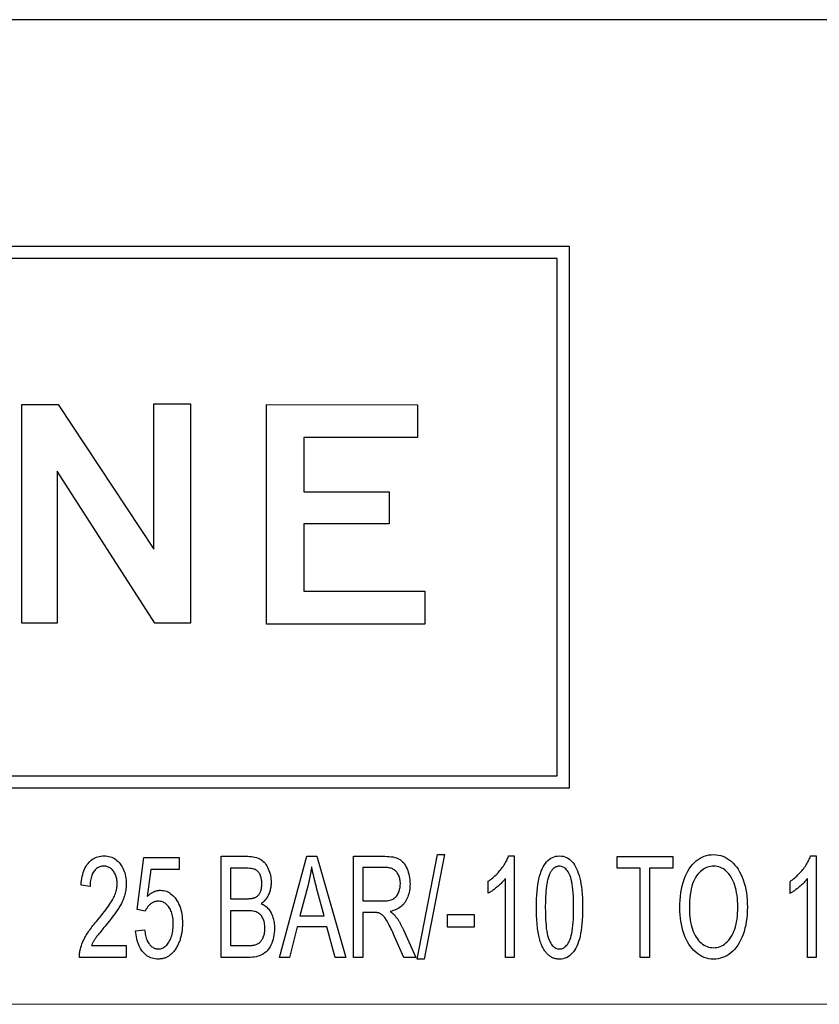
# Model space of a CAD drawing. Header units: millimetres. Extents: x 266 to 437, y 88 to 323.
# Tile 7 of 9: x 326 to 338, y 303 to 318. Entities that reach past the tile are written whole.
import ezdxf

# ---------------------------------------------------------------- set-up
doc = ezdxf.new("R2010")
doc.units = ezdxf.units.MM
doc.layers.add('DETAIL', color=2, linetype='Continuous')

msp = doc.modelspace()

# ---------------------------------------------------------------- linework, layer by layer
at = {"layer": 'DETAIL'}
for p, q in [((362.37, 317.87), (313.691, 317.878)), ((314.134, 314.52), (334.136, 314.517)), ((334.136, 314.517), (334.134, 306.477)), ((333.955, 314.336), (314.301, 314.339)), ((333.954, 306.658), (333.955, 314.336)), ((327.973, 312.181), (328.516, 312.181)), ((327.973, 310.025), (327.973, 312.181)), ((328.516, 312.181), (328.515, 308.926)), ((326.012, 312.167), (326.555, 312.167)), ((326.012, 308.927), (326.012, 312.167)), ((326.555, 312.167), (327.973, 310.025)), ((329.642, 308.912), (329.643, 312.167)), ((329.643, 312.167), (331.882, 312.166)), ((331.882, 312.166), (331.882, 311.68)), ((330.199, 311.68), (330.199, 310.873)), ((331.882, 311.68), (330.199, 311.68)), ((326.54, 311.18), (326.54, 308.927)), ((327.987, 308.926), (326.54, 311.18)), ((330.199, 310.873), (331.464, 310.873)), ((331.464, 310.873), (331.464, 310.4)), ((330.199, 310.4), (330.198, 309.399)), ((331.464, 310.4), (330.199, 310.4)), ((330.198, 309.399), (331.993, 309.399)), ((331.993, 309.399), (331.993, 308.911)), ((326.54, 308.927), (326.012, 308.927)), ((328.515, 308.926), (327.987, 308.926)), ((331.993, 308.911), (329.642, 308.912)), ((314.299, 306.661), (333.954, 306.658)), ((334.134, 306.477), (314.133, 306.481)), ((328.97, 303.966), (328.971, 305.466)), ((328.971, 305.466), (329.365, 305.466)), ((329.839, 303.966), (330.242, 305.466)), ((330.242, 305.466), (330.392, 305.466)), ((330.392, 305.466), (330.82, 303.966)), ((330.933, 303.966), (330.934, 305.466)), ((330.934, 305.466), (331.399, 305.466)), ((331.877, 303.941), (332.181, 305.491)), ((332.285, 305.491), (331.981, 303.941)), ((332.181, 305.491), (332.285, 305.491)), ((333.235, 305.471), (333.319, 305.471)), ((333.319, 305.471), (333.318, 303.966)), ((334.844, 305.465), (335.673, 305.465)), ((334.844, 305.288), (334.844, 305.465)), ((335.673, 305.465), (335.673, 305.288)), ((337.715, 305.471), (337.798, 305.471)), ((337.798, 305.471), (337.798, 303.965)), ((327.724, 304.676), (327.826, 305.447)), ((327.826, 305.447), (328.349, 305.447)), ((328.349, 305.447), (328.349, 305.271)), ((327.928, 305.271), (327.872, 304.868)), ((328.349, 305.271), (327.928, 305.271)), ((329.319, 305.289), (329.109, 305.289)), ((329.109, 305.289), (329.109, 304.836)), ((331.405, 305.3), (331.072, 305.3)), ((331.072, 305.3), (331.072, 304.804)), ((335.189, 305.288), (334.844, 305.288)), ((335.189, 303.965), (335.189, 305.288)), ((335.327, 305.288), (335.327, 303.965)), ((335.673, 305.288), (335.327, 305.288)), ((327.026, 305.02), (326.893, 305.039)), ((330.257, 305.022), (330.14, 304.581)), ((332.932, 304.917), (332.932, 305.095)), ((333.189, 303.966), (333.189, 305.139)), ((337.411, 304.916), (337.412, 305.094)), ((337.669, 303.965), (337.669, 305.138)), ((330.498, 304.581), (330.388, 304.997)), ((329.109, 304.836), (329.336, 304.836)), ((331.072, 304.804), (331.37, 304.804)), ((327.846, 304.654), (327.724, 304.676)), ((329.351, 304.659), (329.109, 304.659)), ((329.109, 304.659), (329.109, 304.143)), ((330.14, 304.581), (330.498, 304.581)), ((331.072, 304.632), (331.072, 303.966)), ((331.233, 304.632), (331.072, 304.632)), ((332.329, 304.416), (332.329, 304.601)), ((332.329, 304.601), (332.726, 304.601)), ((332.726, 304.601), (332.726, 304.416)), ((327.701, 304.36), (327.836, 304.376)), ((330.1, 304.42), (329.986, 303.966)), ((330.541, 304.42), (330.1, 304.42)), ((330.662, 303.966), (330.541, 304.42)), ((331.675, 304.374), (331.857, 303.966)), ((332.726, 304.416), (332.329, 304.416)), ((327.049, 304.144), (327.563, 304.144)), ((327.563, 304.144), (327.563, 303.966)), ((329.109, 304.143), (329.371, 304.143)), ((331.683, 303.966), (331.545, 304.278)), ((327.563, 303.966), (326.869, 303.967)), ((329.371, 303.966), (328.97, 303.966)), ((329.986, 303.966), (329.839, 303.966)), ((330.82, 303.966), (330.662, 303.966)), ((331.072, 303.966), (330.933, 303.966)), ((331.857, 303.966), (331.683, 303.966)), ((331.981, 303.941), (331.877, 303.941)), ((333.318, 303.966), (333.189, 303.966)), ((335.327, 303.965), (335.189, 303.965)), ((337.798, 303.965), (337.669, 303.965)), ((313.688, 303.278), (362.368, 303.27))]:
    msp.add_line(p, q, dxfattribs=at)
at = {"layer": 'DETAIL', "flags": 128}
for points in [[(326.893, 305.039), (326.896, 305.074), (326.9, 305.107), (326.905, 305.138), (326.911, 305.169), (326.918, 305.198), (326.926, 305.225), (326.935, 305.252), (326.945, 305.276), (326.956, 305.3), (326.968, 305.322), (326.981, 305.342), (326.996, 305.361), (327.011, 305.379), (327.027, 305.395), (327.044, 305.41), (327.061, 305.423), (327.08, 305.435), (327.099, 305.445), (327.12, 305.453), (327.141, 305.46), (327.163, 305.465), (327.186, 305.469), (327.209, 305.471), (327.234, 305.472)], [(327.234, 305.472), (327.259, 305.471), (327.283, 305.469), (327.306, 305.465), (327.328, 305.459), (327.35, 305.451), (327.37, 305.442), (327.39, 305.432), (327.408, 305.419), (327.426, 305.405), (327.443, 305.389), (327.459, 305.372), (327.474, 305.353), (327.488, 305.332), (327.501, 305.311), (327.513, 305.289), (327.523, 305.267), (327.532, 305.243), (327.54, 305.219), (327.547, 305.194), (327.552, 305.168), (327.557, 305.141), (327.56, 305.114), (327.561, 305.085), (327.562, 305.056)], [(329.365, 305.466), (329.394, 305.465), (329.422, 305.463), (329.448, 305.46), (329.473, 305.455), (329.497, 305.448), (329.518, 305.44), (329.539, 305.431), (329.558, 305.42), (329.575, 305.408), (329.592, 305.395), (329.608, 305.379), (329.622, 305.363), (329.636, 305.344), (329.649, 305.324), (329.661, 305.303), (329.671, 305.28), (329.681, 305.257), (329.689, 305.233), (329.697, 305.208), (329.702, 305.184), (329.707, 305.159), (329.71, 305.133), (329.712, 305.108), (329.713, 305.082)], [(331.399, 305.466), (331.433, 305.465), (331.465, 305.463), (331.495, 305.46), (331.523, 305.456), (331.548, 305.45), (331.572, 305.443), (331.593, 305.435), (331.613, 305.425), (331.631, 305.414), (331.648, 305.401), (331.663, 305.386), (331.679, 305.369), (331.693, 305.35), (331.706, 305.33), (331.718, 305.307), (331.729, 305.282), (331.74, 305.256), (331.748, 305.23), (331.756, 305.203), (331.762, 305.175), (331.767, 305.146), (331.77, 305.117), (331.772, 305.087), (331.773, 305.057)], [(332.932, 305.095), (332.95, 305.107), (332.967, 305.12), (332.984, 305.133), (333.001, 305.147), (333.017, 305.161), (333.033, 305.175), (333.049, 305.19), (333.064, 305.205), (333.079, 305.221), (333.093, 305.237), (333.107, 305.254), (333.121, 305.271), (333.134, 305.288), (333.146, 305.305), (333.158, 305.322), (333.17, 305.339), (333.18, 305.356), (333.19, 305.373), (333.199, 305.389), (333.208, 305.406), (333.216, 305.422), (333.223, 305.439), (333.229, 305.455), (333.235, 305.471)], [(333.648, 304.705), (333.648, 304.77), (333.65, 304.832), (333.653, 304.89), (333.657, 304.946), (333.663, 304.998), (333.669, 305.046), (333.677, 305.092), (333.686, 305.134), (333.696, 305.173), (333.708, 305.21), (333.72, 305.245), (333.734, 305.278), (333.749, 305.308), (333.764, 305.335), (333.782, 305.361), (333.8, 305.384), (333.819, 305.404), (333.84, 305.422), (333.862, 305.437), (333.885, 305.449), (333.91, 305.459), (333.936, 305.466), (333.963, 305.47), (333.991, 305.471)], [(333.991, 305.471), (334.018, 305.47), (334.044, 305.466), (334.069, 305.459), (334.093, 305.45), (334.116, 305.437), (334.138, 305.423), (334.159, 305.405), (334.179, 305.385), (334.197, 305.363), (334.214, 305.339), (334.23, 305.312), (334.244, 305.282), (334.257, 305.251), (334.27, 305.217), (334.281, 305.181), (334.292, 305.143), (334.301, 305.102), (334.309, 305.06), (334.316, 305.013), (334.322, 304.962), (334.327, 304.905), (334.33, 304.844), (334.332, 304.777), (334.333, 304.705)], [(335.775, 304.696), (335.776, 304.757), (335.779, 304.816), (335.784, 304.872), (335.791, 304.927), (335.8, 304.979), (335.81, 305.029), (335.823, 305.076), (335.838, 305.122), (335.854, 305.165), (335.873, 305.206), (335.893, 305.244), (335.916, 305.28), (335.939, 305.314), (335.965, 305.345), (335.991, 305.373), (336.018, 305.398), (336.046, 305.42), (336.076, 305.439), (336.107, 305.455), (336.139, 305.468), (336.172, 305.478), (336.206, 305.486), (336.241, 305.49), (336.277, 305.491)], [(336.277, 305.491), (336.313, 305.49), (336.348, 305.485), (336.382, 305.477), (336.415, 305.466), (336.448, 305.452), (336.479, 305.435), (336.51, 305.415), (336.539, 305.392), (336.568, 305.366), (336.594, 305.337), (336.619, 305.306), (336.642, 305.273), (336.663, 305.237), (336.683, 305.199), (336.701, 305.158), (336.717, 305.115), (336.731, 305.07), (336.744, 305.024), (336.754, 304.975), (336.763, 304.926), (336.769, 304.875), (336.774, 304.822), (336.777, 304.768), (336.778, 304.713)], [(337.412, 305.094), (337.429, 305.107), (337.447, 305.119), (337.464, 305.132), (337.48, 305.146), (337.497, 305.16), (337.512, 305.174), (337.528, 305.189), (337.543, 305.204), (337.558, 305.22), (337.572, 305.236), (337.586, 305.253), (337.6, 305.27), (337.613, 305.287), (337.626, 305.304), (337.638, 305.321), (337.649, 305.338), (337.66, 305.355), (337.669, 305.372), (337.679, 305.388), (337.687, 305.405), (337.695, 305.422), (337.702, 305.438), (337.709, 305.454), (337.715, 305.471)], [(327.232, 305.32), (327.216, 305.32), (327.201, 305.318), (327.187, 305.315), (327.173, 305.311), (327.16, 305.306), (327.147, 305.3), (327.135, 305.293), (327.124, 305.285), (327.113, 305.275), (327.102, 305.265), (327.092, 305.253), (327.082, 305.24), (327.074, 305.226), (327.065, 305.212), (327.058, 305.196), (327.052, 305.18), (327.046, 305.163), (327.041, 305.145), (327.036, 305.126), (327.033, 305.107), (327.03, 305.086), (327.028, 305.065), (327.026, 305.043), (327.026, 305.02)], [(327.429, 305.061), (327.429, 305.079), (327.428, 305.096), (327.426, 305.113), (327.423, 305.13), (327.42, 305.146), (327.416, 305.162), (327.411, 305.177), (327.405, 305.191), (327.399, 305.206), (327.391, 305.219), (327.383, 305.233), (327.375, 305.245), (327.365, 305.257), (327.355, 305.268), (327.345, 305.278), (327.334, 305.287), (327.323, 305.295), (327.311, 305.301), (327.299, 305.307), (327.287, 305.312), (327.274, 305.316), (327.26, 305.318), (327.246, 305.32), (327.232, 305.32)], [(330.314, 305.308), (330.312, 305.296), (330.31, 305.284), (330.308, 305.272), (330.306, 305.26), (330.304, 305.248), (330.302, 305.236), (330.3, 305.224), (330.298, 305.212), (330.296, 305.201), (330.293, 305.189), (330.291, 305.177), (330.289, 305.165), (330.286, 305.153), (330.284, 305.141), (330.281, 305.129), (330.279, 305.117), (330.276, 305.105), (330.274, 305.093), (330.271, 305.082), (330.268, 305.07), (330.265, 305.058), (330.263, 305.046), (330.26, 305.034), (330.257, 305.022)], [(330.388, 304.997), (330.384, 305.013), (330.38, 305.028), (330.376, 305.044), (330.372, 305.059), (330.368, 305.073), (330.365, 305.088), (330.361, 305.102), (330.358, 305.116), (330.354, 305.13), (330.351, 305.144), (330.348, 305.157), (330.345, 305.17), (330.341, 305.183), (330.339, 305.195), (330.336, 305.208), (330.333, 305.22), (330.33, 305.232), (330.328, 305.243), (330.325, 305.255), (330.323, 305.266), (330.32, 305.277), (330.318, 305.288), (330.316, 305.298), (330.314, 305.308)], [(333.989, 305.319), (333.981, 305.319), (333.974, 305.318), (333.967, 305.317), (333.96, 305.316), (333.953, 305.314), (333.947, 305.312), (333.94, 305.31), (333.934, 305.307), (333.927, 305.304), (333.921, 305.3), (333.915, 305.297), (333.909, 305.292), (333.903, 305.288), (333.897, 305.283), (333.892, 305.277), (333.886, 305.271), (333.881, 305.265), (333.876, 305.259), (333.871, 305.252), (333.866, 305.244), (333.861, 305.237), (333.856, 305.229), (333.851, 305.22), (333.847, 305.212)], [(334.2, 304.705), (334.2, 304.765), (334.198, 304.822), (334.196, 304.875), (334.193, 304.924), (334.189, 304.971), (334.185, 305.013), (334.179, 305.053), (334.173, 305.089), (334.166, 305.121), (334.158, 305.15), (334.149, 305.175), (334.139, 305.197), (334.129, 305.217), (334.118, 305.235), (334.107, 305.251), (334.096, 305.265), (334.084, 305.278), (334.071, 305.289), (334.059, 305.298), (334.045, 305.306), (334.032, 305.311), (334.018, 305.316), (334.003, 305.318), (333.989, 305.319)], [(336.279, 305.321), (336.254, 305.32), (336.231, 305.317), (336.207, 305.312), (336.185, 305.305), (336.163, 305.296), (336.141, 305.285), (336.12, 305.272), (336.1, 305.257), (336.08, 305.24), (336.061, 305.221), (336.043, 305.2), (336.025, 305.176), (336.008, 305.151), (335.992, 305.123), (335.978, 305.092), (335.966, 305.058), (335.955, 305.022), (335.945, 304.983), (335.937, 304.942), (335.93, 304.897), (335.925, 304.851), (335.921, 304.801), (335.919, 304.748), (335.918, 304.693)], [(336.635, 304.715), (336.634, 304.76), (336.632, 304.804), (336.629, 304.846), (336.624, 304.886), (336.618, 304.926), (336.611, 304.963), (336.602, 305), (336.592, 305.035), (336.58, 305.068), (336.568, 305.099), (336.554, 305.128), (336.538, 305.156), (336.522, 305.181), (336.504, 305.205), (336.485, 305.226), (336.465, 305.246), (336.444, 305.264), (336.422, 305.279), (336.4, 305.292), (336.377, 305.302), (336.353, 305.31), (336.329, 305.316), (336.304, 305.32), (336.279, 305.321)], [(329.575, 305.059), (329.575, 305.077), (329.574, 305.095), (329.572, 305.112), (329.569, 305.129), (329.566, 305.145), (329.561, 305.161), (329.556, 305.176), (329.55, 305.19), (329.544, 305.204), (329.536, 305.216), (329.528, 305.228), (329.52, 305.238), (329.511, 305.247), (329.501, 305.255), (329.49, 305.262), (329.479, 305.268), (329.466, 305.273), (329.451, 305.277), (329.435, 305.281), (329.416, 305.284), (329.395, 305.286), (329.372, 305.288), (329.347, 305.289), (329.319, 305.289)], [(331.63, 305.057), (331.63, 305.074), (331.628, 305.091), (331.626, 305.107), (331.624, 305.123), (331.62, 305.139), (331.616, 305.153), (331.611, 305.168), (331.606, 305.182), (331.599, 305.195), (331.592, 305.208), (331.584, 305.22), (331.576, 305.231), (331.566, 305.242), (331.556, 305.252), (331.545, 305.261), (331.532, 305.27), (331.52, 305.277), (331.506, 305.283), (331.491, 305.288), (331.476, 305.292), (331.459, 305.296), (331.442, 305.298), (331.424, 305.3), (331.405, 305.3)], [(333.847, 305.212), (333.841, 305.2), (333.836, 305.187), (333.831, 305.174), (333.826, 305.159), (333.822, 305.144), (333.818, 305.129), (333.814, 305.112), (333.81, 305.094), (333.806, 305.076), (333.803, 305.057), (333.8, 305.037), (333.797, 305.016), (333.794, 304.995), (333.792, 304.973), (333.79, 304.95), (333.788, 304.926), (333.786, 304.901), (333.785, 304.875), (333.783, 304.849), (333.782, 304.822), (333.781, 304.794), (333.781, 304.765), (333.78, 304.736), (333.78, 304.705)], [(327.138, 304.521), (327.165, 304.554), (327.192, 304.585), (327.216, 304.616), (327.239, 304.645), (327.261, 304.673), (327.281, 304.7), (327.299, 304.726), (327.316, 304.751), (327.332, 304.775), (327.346, 304.797), (327.358, 304.818), (327.369, 304.838), (327.378, 304.858), (327.387, 304.877), (327.395, 304.896), (327.402, 304.915), (327.409, 304.934), (327.414, 304.952), (327.419, 304.971), (327.423, 304.989), (327.426, 305.007), (327.428, 305.025), (327.429, 305.043), (327.429, 305.061)], [(327.562, 305.056), (327.562, 305.034), (327.56, 305.011), (327.558, 304.989), (327.556, 304.967), (327.552, 304.944), (327.548, 304.922), (327.542, 304.901), (327.536, 304.879), (327.529, 304.857), (327.521, 304.835), (327.512, 304.812), (327.502, 304.79), (327.491, 304.767), (327.478, 304.743), (327.465, 304.72), (327.451, 304.696), (327.434, 304.671), (327.416, 304.643), (327.394, 304.614), (327.371, 304.582), (327.345, 304.548), (327.316, 304.511), (327.285, 304.473), (327.252, 304.432)], [(329.469, 304.853), (329.478, 304.857), (329.486, 304.862), (329.494, 304.867), (329.501, 304.872), (329.508, 304.877), (329.515, 304.884), (329.522, 304.89), (329.528, 304.897), (329.533, 304.904), (329.539, 304.912), (329.544, 304.92), (329.548, 304.928), (329.553, 304.937), (329.557, 304.946), (329.56, 304.956), (329.563, 304.966), (329.566, 304.976), (329.569, 304.987), (329.571, 304.998), (329.572, 305.01), (329.574, 305.021), (329.575, 305.034), (329.575, 305.046), (329.575, 305.059)], [(329.713, 305.082), (329.712, 305.066), (329.712, 305.05), (329.71, 305.035), (329.709, 305.019), (329.706, 305.004), (329.703, 304.989), (329.7, 304.974), (329.696, 304.959), (329.692, 304.944), (329.687, 304.93), (329.682, 304.916), (329.676, 304.901), (329.67, 304.887), (329.663, 304.874), (329.655, 304.861), (329.647, 304.849), (329.639, 304.836), (329.63, 304.825), (329.62, 304.814), (329.61, 304.803), (329.6, 304.792), (329.589, 304.783), (329.577, 304.773), (329.565, 304.764)], [(331.37, 304.804), (331.394, 304.804), (331.416, 304.806), (331.436, 304.808), (331.456, 304.811), (331.474, 304.815), (331.491, 304.82), (331.506, 304.825), (331.52, 304.832), (331.533, 304.839), (331.545, 304.848), (331.557, 304.858), (331.567, 304.868), (331.577, 304.88), (331.586, 304.893), (331.594, 304.907), (331.602, 304.922), (331.608, 304.938), (331.614, 304.954), (331.619, 304.97), (331.623, 304.987), (331.626, 305.004), (331.628, 305.021), (331.629, 305.039), (331.63, 305.057)], [(331.773, 305.057), (331.772, 305.03), (331.771, 305.005), (331.768, 304.98), (331.765, 304.955), (331.76, 304.932), (331.755, 304.909), (331.748, 304.887), (331.74, 304.866), (331.732, 304.845), (331.722, 304.825), (331.712, 304.806), (331.7, 304.787), (331.687, 304.77), (331.674, 304.753), (331.659, 304.738), (331.643, 304.723), (331.626, 304.71), (331.608, 304.698), (331.589, 304.687), (331.569, 304.677), (331.547, 304.668), (331.525, 304.661), (331.501, 304.654), (331.477, 304.648)], [(333.189, 305.139), (333.181, 305.128), (333.173, 305.118), (333.164, 305.107), (333.155, 305.097), (333.145, 305.086), (333.135, 305.076), (333.125, 305.065), (333.114, 305.055), (333.103, 305.044), (333.092, 305.033), (333.08, 305.023), (333.068, 305.012), (333.055, 305.002), (333.043, 304.992), (333.031, 304.983), (333.019, 304.973), (333.008, 304.965), (332.996, 304.957), (332.985, 304.949), (332.974, 304.942), (332.963, 304.935), (332.953, 304.928), (332.942, 304.922), (332.932, 304.917)], [(337.669, 305.138), (337.661, 305.127), (337.652, 305.117), (337.644, 305.106), (337.634, 305.096), (337.625, 305.085), (337.615, 305.075), (337.605, 305.064), (337.594, 305.054), (337.583, 305.043), (337.571, 305.033), (337.559, 305.022), (337.547, 305.012), (337.535, 305.001), (337.522, 304.991), (337.51, 304.982), (337.499, 304.973), (337.487, 304.964), (337.476, 304.956), (337.464, 304.948), (337.453, 304.941), (337.443, 304.934), (337.432, 304.928), (337.422, 304.922), (337.411, 304.916)], [(327.872, 304.868), (327.88, 304.876), (327.888, 304.883), (327.896, 304.89), (327.904, 304.897), (327.912, 304.903), (327.92, 304.909), (327.928, 304.915), (327.936, 304.921), (327.944, 304.926), (327.953, 304.93), (327.961, 304.935), (327.969, 304.939), (327.977, 304.943), (327.986, 304.946), (327.994, 304.949), (328.002, 304.952), (328.011, 304.954), (328.019, 304.956), (328.028, 304.958), (328.036, 304.96), (328.045, 304.961), (328.054, 304.962), (328.062, 304.962), (328.071, 304.962)], [(328.071, 304.962), (328.094, 304.961), (328.116, 304.958), (328.137, 304.954), (328.158, 304.947), (328.178, 304.939), (328.198, 304.928), (328.217, 304.916), (328.236, 304.902), (328.254, 304.886), (328.271, 304.868), (328.287, 304.848), (328.303, 304.826), (328.318, 304.803), (328.332, 304.779), (328.345, 304.753), (328.356, 304.727), (328.366, 304.699), (328.374, 304.671), (328.381, 304.641), (328.387, 304.61), (328.392, 304.578), (328.395, 304.545), (328.397, 304.511), (328.398, 304.476)], [(328.036, 304.8), (328.026, 304.8), (328.016, 304.799), (328.006, 304.797), (327.996, 304.795), (327.986, 304.793), (327.977, 304.79), (327.968, 304.786), (327.958, 304.782), (327.95, 304.777), (327.941, 304.772), (327.932, 304.766), (327.924, 304.759), (327.916, 304.752), (327.908, 304.745), (327.9, 304.737), (327.893, 304.73), (327.886, 304.721), (327.879, 304.713), (327.873, 304.704), (327.867, 304.694), (327.861, 304.685), (327.856, 304.675), (327.85, 304.664), (327.846, 304.654)], [(328.26, 304.459), (328.26, 304.485), (328.259, 304.51), (328.257, 304.534), (328.254, 304.557), (328.25, 304.579), (328.245, 304.6), (328.24, 304.621), (328.233, 304.64), (328.226, 304.658), (328.218, 304.676), (328.209, 304.693), (328.199, 304.708), (328.188, 304.723), (328.177, 304.736), (328.166, 304.748), (328.153, 304.759), (328.141, 304.769), (328.127, 304.777), (328.114, 304.784), (328.099, 304.79), (328.084, 304.794), (328.069, 304.797), (328.053, 304.799), (328.036, 304.8)], [(329.336, 304.836), (329.344, 304.836), (329.351, 304.836), (329.359, 304.837), (329.366, 304.837), (329.373, 304.837), (329.379, 304.837), (329.386, 304.838), (329.392, 304.838), (329.398, 304.839), (329.404, 304.839), (329.41, 304.84), (329.416, 304.841), (329.421, 304.841), (329.427, 304.842), (329.432, 304.843), (329.436, 304.844), (329.441, 304.845), (329.446, 304.846), (329.45, 304.847), (329.454, 304.848), (329.458, 304.849), (329.462, 304.851), (329.466, 304.852), (329.469, 304.853)], [(329.565, 304.764), (329.581, 304.757), (329.595, 304.749), (329.61, 304.741), (329.623, 304.731), (329.637, 304.721), (329.649, 304.71), (329.661, 304.698), (329.672, 304.686), (329.683, 304.673), (329.693, 304.659), (329.702, 304.644), (329.711, 304.628), (329.72, 304.612), (329.727, 304.595), (329.734, 304.578), (329.74, 304.56), (329.745, 304.542), (329.75, 304.523), (329.754, 304.504), (329.757, 304.484), (329.76, 304.464), (329.761, 304.443), (329.762, 304.422), (329.763, 304.401)], [(329.62, 304.402), (329.619, 304.422), (329.618, 304.442), (329.616, 304.461), (329.612, 304.48), (329.608, 304.498), (329.603, 304.515), (329.597, 304.531), (329.59, 304.547), (329.582, 304.562), (329.573, 304.576), (329.564, 304.588), (329.553, 304.6), (329.543, 304.61), (329.531, 304.619), (329.519, 304.627), (329.506, 304.634), (329.491, 304.64), (329.476, 304.645), (329.459, 304.649), (329.44, 304.653), (329.42, 304.655), (329.399, 304.657), (329.376, 304.659), (329.351, 304.659)], [(331.311, 304.626), (331.309, 304.626), (331.307, 304.627), (331.304, 304.627), (331.302, 304.628), (331.3, 304.628), (331.297, 304.629), (331.294, 304.629), (331.292, 304.629), (331.289, 304.63), (331.286, 304.63), (331.283, 304.63), (331.279, 304.631), (331.276, 304.631), (331.273, 304.631), (331.269, 304.631), (331.266, 304.632), (331.262, 304.632), (331.258, 304.632), (331.254, 304.632), (331.25, 304.632), (331.246, 304.632), (331.242, 304.632), (331.238, 304.632), (331.233, 304.632)], [(331.545, 304.278), (331.53, 304.311), (331.516, 304.341), (331.502, 304.37), (331.489, 304.397), (331.477, 304.422), (331.465, 304.445), (331.454, 304.465), (331.444, 304.484), (331.434, 304.502), (331.425, 304.517), (331.416, 304.532), (331.407, 304.545), (331.398, 304.557), (331.39, 304.568), (331.382, 304.577), (331.374, 304.585), (331.366, 304.592), (331.358, 304.598), (331.35, 304.604), (331.343, 304.61), (331.335, 304.614), (331.327, 304.619), (331.319, 304.622), (331.311, 304.626)], [(331.477, 304.648), (331.481, 304.645), (331.486, 304.642), (331.49, 304.639), (331.494, 304.636), (331.498, 304.633), (331.502, 304.63), (331.506, 304.626), (331.51, 304.623), (331.514, 304.62), (331.518, 304.617), (331.521, 304.614), (331.525, 304.611), (331.528, 304.608), (331.532, 304.605), (331.535, 304.602), (331.538, 304.599), (331.541, 304.596), (331.544, 304.592), (331.547, 304.589), (331.55, 304.586), (331.553, 304.583), (331.555, 304.58), (331.558, 304.577), (331.56, 304.574)], [(333.752, 304.095), (333.743, 304.111), (333.735, 304.128), (333.727, 304.145), (333.72, 304.164), (333.713, 304.183), (333.706, 304.204), (333.7, 304.225), (333.694, 304.246), (333.688, 304.269), (333.683, 304.292), (333.678, 304.317), (333.674, 304.342), (333.67, 304.367), (333.666, 304.394), (333.662, 304.422), (333.659, 304.45), (333.657, 304.479), (333.654, 304.509), (333.652, 304.54), (333.651, 304.571), (333.649, 304.603), (333.648, 304.637), (333.648, 304.67), (333.648, 304.705)], [(333.78, 304.705), (333.781, 304.645), (333.782, 304.589), (333.784, 304.536), (333.787, 304.486), (333.791, 304.44), (333.795, 304.397), (333.801, 304.358), (333.807, 304.322), (333.814, 304.289), (333.822, 304.26), (333.831, 304.235), (333.841, 304.213), (333.851, 304.194), (333.862, 304.176), (333.873, 304.16), (333.884, 304.145), (333.896, 304.133), (333.909, 304.122), (333.921, 304.112), (333.934, 304.105), (333.948, 304.099), (333.962, 304.095), (333.976, 304.092), (333.991, 304.091)], [(333.991, 304.091), (334.005, 304.092), (334.019, 304.095), (334.033, 304.099), (334.046, 304.105), (334.059, 304.112), (334.072, 304.122), (334.084, 304.133), (334.096, 304.146), (334.107, 304.16), (334.118, 304.176), (334.129, 304.194), (334.139, 304.214), (334.149, 304.236), (334.158, 304.261), (334.166, 304.29), (334.173, 304.323), (334.179, 304.358), (334.185, 304.398), (334.189, 304.44), (334.193, 304.486), (334.196, 304.536), (334.198, 304.589), (334.2, 304.645), (334.2, 304.705)], [(334.333, 304.705), (334.332, 304.641), (334.33, 304.579), (334.327, 304.521), (334.323, 304.466), (334.318, 304.415), (334.311, 304.366), (334.304, 304.321), (334.295, 304.279), (334.285, 304.239), (334.273, 304.202), (334.261, 304.167), (334.247, 304.135), (334.233, 304.105), (334.217, 304.077), (334.199, 304.051), (334.181, 304.028), (334.161, 304.008), (334.141, 303.99), (334.119, 303.975), (334.095, 303.962), (334.071, 303.953), (334.045, 303.946), (334.019, 303.942), (333.991, 303.94)], [(336.277, 303.94), (336.241, 303.942), (336.205, 303.946), (336.17, 303.954), (336.137, 303.966), (336.104, 303.98), (336.072, 303.998), (336.042, 304.018), (336.012, 304.042), (335.984, 304.069), (335.957, 304.098), (335.932, 304.129), (335.91, 304.163), (335.888, 304.199), (335.869, 304.238), (335.851, 304.278), (335.835, 304.321), (335.821, 304.366), (335.809, 304.411), (335.799, 304.457), (335.79, 304.503), (335.784, 304.55), (335.779, 304.598), (335.776, 304.647), (335.775, 304.696)], [(335.918, 304.693), (335.919, 304.649), (335.921, 304.606), (335.925, 304.565), (335.93, 304.526), (335.936, 304.488), (335.944, 304.451), (335.953, 304.416), (335.963, 304.383), (335.975, 304.352), (335.989, 304.322), (336.004, 304.293), (336.02, 304.266), (336.037, 304.241), (336.055, 304.219), (336.074, 304.198), (336.094, 304.18), (336.114, 304.163), (336.135, 304.149), (336.157, 304.137), (336.179, 304.128), (336.202, 304.12), (336.226, 304.115), (336.251, 304.111), (336.276, 304.11)], [(336.276, 304.11), (336.302, 304.111), (336.327, 304.115), (336.351, 304.12), (336.374, 304.128), (336.397, 304.138), (336.419, 304.15), (336.44, 304.164), (336.46, 304.18), (336.48, 304.199), (336.499, 304.219), (336.517, 304.242), (336.534, 304.267), (336.55, 304.295), (336.565, 304.324), (336.578, 304.354), (336.59, 304.387), (336.601, 304.422), (336.61, 304.458), (336.618, 304.496), (336.624, 304.536), (336.629, 304.578), (336.632, 304.622), (336.634, 304.668), (336.635, 304.715)], [(336.778, 304.713), (336.777, 304.657), (336.774, 304.602), (336.769, 304.549), (336.762, 304.497), (336.753, 304.447), (336.742, 304.398), (336.729, 304.351), (336.713, 304.305), (336.696, 304.261), (336.678, 304.221), (336.657, 304.182), (336.635, 304.147), (336.612, 304.114), (336.587, 304.084), (336.56, 304.057), (336.531, 304.032), (336.501, 304.011), (336.471, 303.992), (336.44, 303.976), (336.409, 303.963), (336.377, 303.953), (336.344, 303.946), (336.311, 303.941), (336.277, 303.94)], [(326.884, 304.095), (326.889, 304.112), (326.894, 304.128), (326.899, 304.145), (326.905, 304.162), (326.911, 304.179), (326.918, 304.195), (326.926, 304.212), (326.933, 304.229), (326.942, 304.245), (326.95, 304.261), (326.96, 304.278), (326.969, 304.294), (326.979, 304.311), (326.99, 304.328), (327.002, 304.345), (327.014, 304.363), (327.027, 304.381), (327.041, 304.4), (327.055, 304.419), (327.07, 304.438), (327.086, 304.458), (327.103, 304.479), (327.12, 304.5), (327.138, 304.521)], [(327.252, 304.432), (327.233, 304.409), (327.216, 304.388), (327.199, 304.368), (327.184, 304.349), (327.17, 304.332), (327.156, 304.316), (327.145, 304.301), (327.134, 304.287), (327.124, 304.274), (327.116, 304.263), (327.109, 304.253), (327.103, 304.244), (327.098, 304.236), (327.092, 304.227), (327.087, 304.219), (327.082, 304.211), (327.078, 304.202), (327.073, 304.194), (327.069, 304.186), (327.064, 304.177), (327.06, 304.169), (327.056, 304.161), (327.052, 304.152), (327.049, 304.144)], [(328.039, 304.092), (328.054, 304.093), (328.069, 304.095), (328.084, 304.098), (328.098, 304.103), (328.112, 304.11), (328.125, 304.117), (328.138, 304.126), (328.15, 304.137), (328.163, 304.149), (328.174, 304.162), (328.186, 304.177), (328.196, 304.193), (328.207, 304.21), (328.216, 304.228), (328.224, 304.247), (328.232, 304.267), (328.239, 304.288), (328.244, 304.31), (328.249, 304.332), (328.253, 304.356), (328.256, 304.38), (328.259, 304.406), (328.26, 304.432), (328.26, 304.459)], [(328.398, 304.476), (328.398, 304.459), (328.397, 304.443), (328.396, 304.426), (328.395, 304.41), (328.394, 304.393), (328.392, 304.377), (328.391, 304.362), (328.388, 304.346), (328.386, 304.331), (328.383, 304.315), (328.38, 304.3), (328.377, 304.286), (328.373, 304.271), (328.369, 304.257), (328.365, 304.242), (328.361, 304.228), (328.356, 304.214), (328.351, 304.201), (328.345, 304.187), (328.34, 304.174), (328.334, 304.161), (328.328, 304.148), (328.321, 304.135), (328.314, 304.123)], [(331.56, 304.574), (331.565, 304.567), (331.57, 304.56), (331.575, 304.553), (331.58, 304.546), (331.585, 304.539), (331.59, 304.532), (331.595, 304.524), (331.6, 304.516), (331.605, 304.508), (331.61, 304.5), (331.615, 304.492), (331.62, 304.484), (331.625, 304.476), (331.629, 304.467), (331.634, 304.458), (331.639, 304.45), (331.643, 304.441), (331.648, 304.431), (331.653, 304.422), (331.657, 304.413), (331.662, 304.403), (331.666, 304.394), (331.671, 304.384), (331.675, 304.374)], [(328.039, 303.941), (328.015, 303.942), (327.992, 303.944), (327.97, 303.948), (327.949, 303.954), (327.929, 303.961), (327.909, 303.97), (327.89, 303.98), (327.871, 303.992), (327.854, 304.006), (327.837, 304.021), (327.82, 304.037), (327.805, 304.056), (327.79, 304.075), (327.777, 304.096), (327.764, 304.118), (327.753, 304.14), (327.743, 304.164), (327.734, 304.189), (327.725, 304.215), (327.718, 304.242), (327.713, 304.27), (327.708, 304.299), (327.704, 304.329), (327.701, 304.36)], [(327.836, 304.376), (327.839, 304.353), (327.842, 304.33), (327.846, 304.309), (327.851, 304.289), (327.856, 304.27), (327.861, 304.252), (327.867, 304.234), (327.874, 304.218), (327.881, 304.203), (327.889, 304.189), (327.897, 304.175), (327.906, 304.163), (327.915, 304.152), (327.925, 304.141), (327.935, 304.132), (327.945, 304.124), (327.956, 304.116), (327.967, 304.11), (327.978, 304.104), (327.989, 304.1), (328.001, 304.097), (328.013, 304.094), (328.026, 304.093), (328.039, 304.092)], [(329.763, 304.401), (329.762, 304.366), (329.759, 304.332), (329.755, 304.299), (329.749, 304.267), (329.741, 304.236), (329.732, 304.205), (329.721, 304.176), (329.71, 304.149), (329.697, 304.125), (329.684, 304.103), (329.67, 304.083), (329.655, 304.066), (329.639, 304.05), (329.621, 304.036), (329.603, 304.022), (329.583, 304.011), (329.562, 304), (329.54, 303.991), (329.516, 303.984), (329.49, 303.977), (329.463, 303.972), (329.434, 303.969), (329.403, 303.967), (329.371, 303.966)], [(329.465, 304.15), (329.477, 304.154), (329.489, 304.158), (329.499, 304.162), (329.51, 304.167), (329.519, 304.172), (329.529, 304.178), (329.538, 304.184), (329.546, 304.191), (329.554, 304.199), (329.562, 304.207), (329.569, 304.217), (329.576, 304.227), (329.582, 304.237), (329.588, 304.249), (329.594, 304.262), (329.599, 304.275), (329.604, 304.289), (329.608, 304.303), (329.612, 304.318), (329.615, 304.334), (329.617, 304.35), (329.619, 304.367), (329.62, 304.384), (329.62, 304.402)], [(329.371, 304.143), (329.376, 304.143), (329.382, 304.143), (329.387, 304.144), (329.392, 304.144), (329.397, 304.144), (329.402, 304.144), (329.407, 304.144), (329.411, 304.144), (329.416, 304.144), (329.42, 304.145), (329.424, 304.145), (329.428, 304.145), (329.432, 304.145), (329.436, 304.146), (329.439, 304.146), (329.443, 304.146), (329.446, 304.147), (329.449, 304.147), (329.452, 304.148), (329.455, 304.148), (329.458, 304.149), (329.461, 304.149), (329.463, 304.15), (329.465, 304.15)], [(326.869, 303.967), (326.869, 303.972), (326.869, 303.978), (326.869, 303.983), (326.869, 303.989), (326.869, 303.994), (326.87, 303.999), (326.87, 304.005), (326.87, 304.01), (326.871, 304.016), (326.871, 304.021), (326.872, 304.026), (326.872, 304.032), (326.873, 304.037), (326.874, 304.042), (326.874, 304.048), (326.875, 304.053), (326.876, 304.058), (326.877, 304.063), (326.878, 304.069), (326.879, 304.074), (326.88, 304.079), (326.881, 304.084), (326.883, 304.089), (326.884, 304.095)], [(328.314, 304.123), (328.306, 304.108), (328.297, 304.094), (328.288, 304.08), (328.279, 304.067), (328.269, 304.055), (328.259, 304.043), (328.249, 304.032), (328.239, 304.022), (328.228, 304.012), (328.217, 304.003), (328.206, 303.995), (328.195, 303.987), (328.183, 303.979), (328.171, 303.973), (328.159, 303.967), (328.147, 303.961), (328.134, 303.957), (328.121, 303.953), (328.108, 303.949), (328.095, 303.946), (328.081, 303.944), (328.067, 303.943), (328.053, 303.942), (328.039, 303.941)], [(333.991, 303.94), (333.978, 303.941), (333.966, 303.941), (333.954, 303.943), (333.942, 303.945), (333.93, 303.947), (333.919, 303.95), (333.907, 303.953), (333.896, 303.957), (333.886, 303.962), (333.875, 303.967), (333.865, 303.973), (333.855, 303.979), (333.845, 303.986), (333.835, 303.993), (333.826, 304.001), (333.817, 304.009), (333.808, 304.018), (333.799, 304.027), (333.791, 304.037), (333.782, 304.048), (333.774, 304.058), (333.767, 304.07), (333.759, 304.082), (333.752, 304.095)]]:
    msp.add_lwpolyline(points, dxfattribs=at)

doc.saveas('drawing.dxf')
